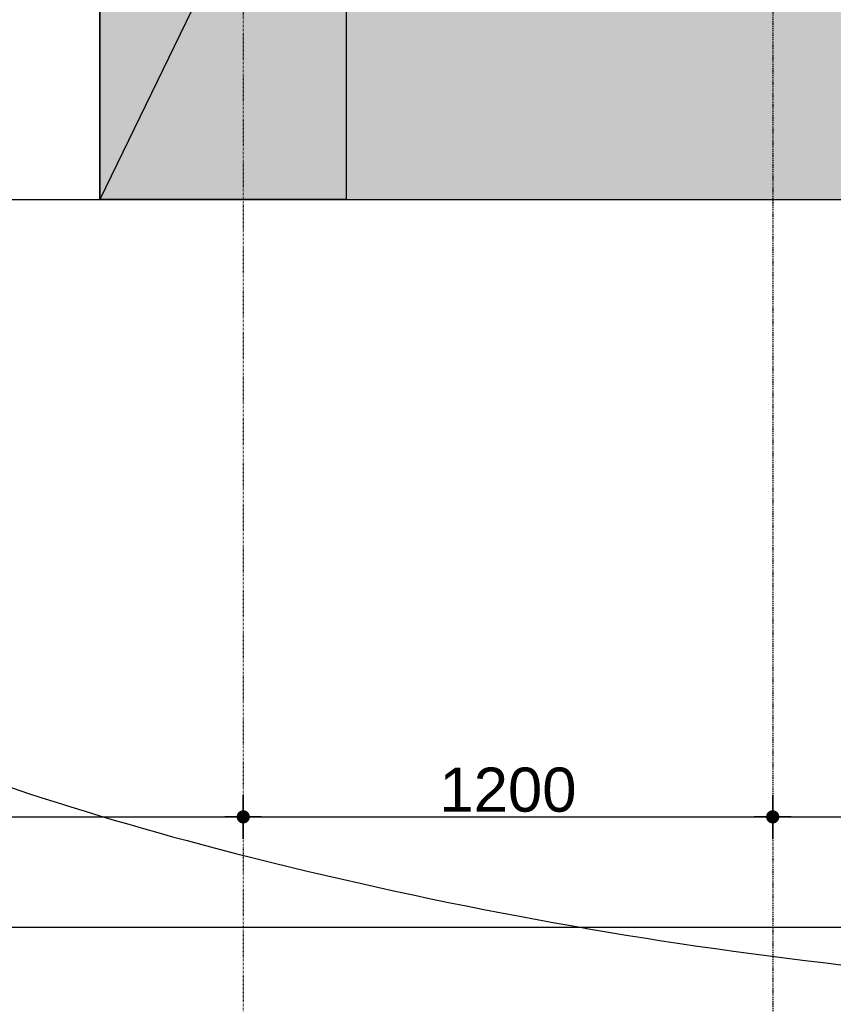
# Model space of a CAD drawing. Header units: metres. Extents: x 135527 to 1530300, y -118103 to -69281.
# Tile 80 of 88: x 247047 to 248891, y -96160 to -93928. Entities that reach past the tile are written whole.
import ezdxf

# ---------------------------------------------------------------- set-up
doc = ezdxf.new("R2010")
doc.units = ezdxf.units.M
doc.header["$LTSCALE"] = 0.1
doc.header["$PDMODE"] = 35
for name, pattern in [('ACAD_ISO03W100', [30, 12, -18]), ('DASHDOT', [1, 0.5, -0.25, 0, -0.25]), ('DASHDOT2', [12.7, 6.35, -3.175, 0, -3.175]), ('HIDDEN', [0.375, 0.25, -0.125])]:
    doc.linetypes.add(name, pattern=pattern)
doc.layers.get('DEFPOINTS').update_dxf_attribs({"color": 6})
for name, color, linetype in [('_01-STRAMIENEN', 8, 'DASHDOT2'), ('_02-section-thick', 3, 'Continuous'), ('_02Constructie', 2, 'Continuous'), ('_03-PROJECTION', 1, 'Continuous'), ('_06-DIMENSIONS', 7, 'Continuous')]:
    doc.layers.add(name, color=color, linetype=linetype)
doc.layers.add('_01Hulplijnen', color=6, linetype='Continuous', plot=False)
doc.layers.add('_09_hatch_kleur', color=7, linetype='Continuous', true_color=0x87ded1)
doc.styles.add('NIOstandard', font='arial.ttf')
doc.dimstyles.new('NIO-50-KLEIN', dxfattribs={"dimtxt": 100, "dimasz": 10, "dimexe": 2, "dimexo": 5, "dimgap": 10, "dimtad": 1, "dimdec": 0, "dimzin": 0, "dimdsep": 46, "dimtxsty": 'NIOstandard', "dimblk1": 'MAATSTR', "dimblk2": 'MAATSTR', "dimsah": 1, "dimcen": 0, "dimdle": 1.5, "dimse1": 1, "dimse2": 1, "dimclrd": 7, "dimclre": 256, "dimclrt": 256, "dimazin": 0, "dimtfac": 1, "dimtdec": 0, "dimtofl": 0, "dimtmove": 1, "dimatfit": 2, "dimldrblk": 'MAATSTR', "dimfxl": 1, "dimtvp": 1, "dimtolj": 1, "dimtzin": 0, "dimarcsym": 0})

# ---------------------------------------------------------------- blocks, each defined once
blk = doc.blocks.new('MAATSTR')
at = {"linetype": 'Continuous'}
for p, q in [((0, 4.999999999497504), (0, -4.999999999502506)), ((-4.166666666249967, 0), (4.166666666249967, 0))]:
    blk.add_line(p, q, dxfattribs=at)
at = {"linetype": 'Continuous', "const_width": 1.5}
blk.add_lwpolyline([(-0.75, 0, 1), (0.75, 0, 1)], format="xyb", close=True, dxfattribs=at)
blk = doc.blocks.new('*D308')
at = {"layer": '_06-DIMENSIONS', "color": 7, "lineweight": -2, "transparency": 16777216}
blk.add_line((3409.999964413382, -1400.000000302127), (4690, -1400.000000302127), dxfattribs=at)
at = {"layer": 'DEFPOINTS', "color": 0, "transparency": 16777216}
for p in [(3399.999964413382, -1395.364928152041), (4700, -1400.000000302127), (4700, -1400.000000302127)]:
    blk.add_point(p, dxfattribs=at)
at = {"layer": '_06-DIMENSIONS', "color": 7, "lineweight": -2, "transparency": 16777216, "xscale": 10, "yscale": 10, "zscale": 10, "rotation": 180}
blk.add_blockref('MAATSTR', (3399.999964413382, -1400.000000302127), dxfattribs=at)
at = {"layer": '_06-DIMENSIONS', "color": 7, "lineweight": -2, "transparency": 16777216, "xscale": 10, "yscale": 10, "zscale": 10}
blk.add_blockref('MAATSTR', (4700, -1400.000000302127), dxfattribs=at)
at = {"layer": '_06-DIMENSIONS', "transparency": 16777216, "insert": (4049.999982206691, -1338.908595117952), "char_height": 100, "attachment_point": 5, "style": 'NIOstandard'}
blk.add_mtext('\\A1;1300', dxfattribs=at)
blk = doc.blocks.new('*D316')
at = {"layer": '_06-DIMENSIONS', "color": 7, "lineweight": -2, "transparency": 16777216}
blk.add_line((-640.0000000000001, -1650.000000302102), (10040, -1650.000000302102), dxfattribs=at)
at = {"layer": 'DEFPOINTS', "color": 0, "transparency": 16777216}
for p in [(-650, -3.021268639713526e-07), (10050, -3.021264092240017e-07), (10050, -1650.000000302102)]:
    blk.add_point(p, dxfattribs=at)
at = {"layer": '_06-DIMENSIONS', "color": 7, "lineweight": -2, "transparency": 16777216, "xscale": 10, "yscale": 10, "zscale": 10, "rotation": 180}
blk.add_blockref('MAATSTR', (-650.0000000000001, -1650.000000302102), dxfattribs=at)
at = {"layer": '_06-DIMENSIONS', "color": 7, "lineweight": -2, "transparency": 16777216, "xscale": 10, "yscale": 10, "zscale": 10}
blk.add_blockref('MAATSTR', (10050, -1650.000000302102), dxfattribs=at)
at = {"layer": '_06-DIMENSIONS', "transparency": 16777216, "insert": (4700, -1588.942701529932), "char_height": 100, "attachment_point": 5, "style": 'NIOstandard'}
blk.add_mtext('\\A1;10700', dxfattribs=at)
blk = doc.blocks.new('*D319')
at = {"layer": '_06-DIMENSIONS', "color": 7, "lineweight": -2, "transparency": 16777216}
blk.add_line((760.0000000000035, -1400.000000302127), (2190.000000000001, -1400.000000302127), dxfattribs=at)
at = {"layer": 'DEFPOINTS', "color": 0, "transparency": 16777216}
for p in [(750.0000000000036, -3.021264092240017e-07), (2200.000000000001, -3.021268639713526e-07), (2200.000000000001, -1400.000000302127)]:
    blk.add_point(p, dxfattribs=at)
at = {"layer": '_06-DIMENSIONS', "color": 7, "lineweight": -2, "transparency": 16777216, "xscale": 10, "yscale": 10, "zscale": 10, "rotation": 180}
blk.add_blockref('MAATSTR', (750.0000000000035, -1400.000000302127), dxfattribs=at)
at = {"layer": '_06-DIMENSIONS', "color": 7, "lineweight": -2, "transparency": 16777216, "xscale": 10, "yscale": 10, "zscale": 10}
blk.add_blockref('MAATSTR', (2200.000000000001, -1400.000000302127), dxfattribs=at)
at = {"layer": '_06-DIMENSIONS', "transparency": 16777216, "insert": (1475.000000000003, -1338.942701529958), "char_height": 100, "attachment_point": 5, "style": 'NIOstandard'}
blk.add_mtext('\\A1;1450', dxfattribs=at)
blk = doc.blocks.new('*D320')
at = {"layer": '_06-DIMENSIONS', "color": 7, "lineweight": -2, "transparency": 16777216}
blk.add_line((2210.000000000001, -1400.000000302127), (3389.999964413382, -1400.000000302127), dxfattribs=at)
at = {"layer": 'DEFPOINTS', "color": 0, "transparency": 16777216}
for p in [(2200.000000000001, -3.021268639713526e-07), (3399.999964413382, -3.021264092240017e-07), (3399.999964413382, -1400.000000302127)]:
    blk.add_point(p, dxfattribs=at)
at = {"layer": '_06-DIMENSIONS', "color": 7, "lineweight": -2, "transparency": 16777216, "xscale": 10, "yscale": 10, "zscale": 10, "rotation": 180}
blk.add_blockref('MAATSTR', (2200.000000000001, -1400.000000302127), dxfattribs=at)
at = {"layer": '_06-DIMENSIONS', "color": 7, "lineweight": -2, "transparency": 16777216, "xscale": 10, "yscale": 10, "zscale": 10}
blk.add_blockref('MAATSTR', (3399.999964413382, -1400.000000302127), dxfattribs=at)
at = {"layer": '_06-DIMENSIONS', "transparency": 16777216, "insert": (2799.999982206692, -1338.942701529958), "char_height": 100, "attachment_point": 5, "style": 'NIOstandard'}
blk.add_mtext('\\A1;1200', dxfattribs=at)
blk = doc.blocks.new('*U396')
at = {"layer": '_01-STRAMIENEN', "color": 253, "linetype": 'HIDDEN', "ltscale": 40}
blk.add_lwpolyline([(-14151.52589583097, -2.434952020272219e-16), (1244.49792445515, 0)], dxfattribs=at)
blk = doc.blocks.new('hatches')
at = {"layer": '_02Constructie'}
h = blk.add_hatch(dxfattribs=at)
h.set_pattern_fill('AR-SAND', color=253, scale=5)
h.set_pattern_definition([(37.50000000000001, (-20000, 0), (-8.000156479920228, 244.7066186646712), [0, -193.04, 0, -215.9, 0, -206.375]), (7.499999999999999, (-20000, 0), (224.7616415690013, 358.4125502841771), [0, -104.14, 0, -173.99, 0, -66.67500000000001]), (327.5, (-20156.20999999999, 0), (395.496185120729, 0.718592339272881), [0, -63.5, 0, -228.6, 0, -298.45]), (317.5, (-20156.20999999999, 0), (381.7782262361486, 111.4646616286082), [0, -31.75, 0, -149.86, 0, -171.45])])
h.paths.add_polyline_path([(-390.3943895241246, 1513.646419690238, -0.05075451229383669), (1574.723364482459, 1313.6540488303, -0.06459709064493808), (3044.367313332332, 807.2100264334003, -0.104040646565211), (4171.496180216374, -82.48178169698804, -0.1755847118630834), (4467.092194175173, -898.2782951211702, -0.1755847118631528), (4171.496180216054, -1714.074808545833, -0.06791801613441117), (3474.925426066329, -2349.999999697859), (5362.435990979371, -2349.999999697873, 0.05714669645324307), (6065.86473258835, -1488.422864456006, 0.1443484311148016), (6500, 3.021268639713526e-07, 0.1443484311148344), (6057.194877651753, 1485.866642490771, 0.1071766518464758), (4587.601209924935, 2942.328748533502, 0.07781134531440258), (2581.973958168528, 3818.959324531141, 0.06500825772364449), (-12.15215016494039, 4149.982287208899, 0.06500825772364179), (-2604.304371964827, 3803.84167015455, 0.07781134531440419), (-4604.786945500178, 2915.53355202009, 0.1071766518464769), (-6065.864732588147, 1450.528734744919, 0.1443484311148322), (-6500, -37.89413001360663, 0.1443484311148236), (-6057.19487765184, -1523.76077220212, 0.05484425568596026), (-5380.909203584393, -2349.999999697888), (-4255.71420511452, -2349.999999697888, -0.06791801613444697), (-4952.284959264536, -1714.074808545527, -0.1755847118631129), (-5247.880973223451, -898.2782951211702, -0.1755847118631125), (-4952.284959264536, -82.48178169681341, -0.1040406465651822), (-3825.156092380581, 807.2100264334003, -0.06459709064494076), (-2355.51214353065, 1313.654048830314, -0.05075451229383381)])
h.paths.add_polyline_path([(3113.164569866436, 2884.79052943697, -0.3893633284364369), (3314.022864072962, 3193.645280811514, -0.1442510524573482), (3787.737298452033, 3177.084617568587, -0.001440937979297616), (4162.071083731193, 3051.223550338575, -0.1002048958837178), (4909.095861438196, 2616.55682758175), (5032.18686561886, 2507.125403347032, -0.05933025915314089), (5422.323417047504, 2035.242682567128, -0.09881997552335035), (5584.987324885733, 1622.395776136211, -0.5030352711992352), (5138.704278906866, 1146.996303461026, -0.2500929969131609), (3258.1674627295, 2448.225767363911, -0.07749615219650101)], flags=16)
h = blk.add_hatch(dxfattribs=at)
h.set_pattern_fill('AR-SAND', color=253, scale=3)
h.set_pattern_definition([(37.50000000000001, (-20000, 0), (-4.800093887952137, 146.8239711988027), [0, -115.824, 0, -129.54, 0, -123.825]), (7.499999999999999, (-20000, 0), (134.8569849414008, 215.0475301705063), [0, -62.48400000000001, 0, -104.394, 0, -40.005]), (327.5, (-20093.726, 0), (237.2977110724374, 0.4311554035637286), [0, -38.09999999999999, 0, -137.16, 0, -179.07]), (317.5, (-20093.726, 0), (229.0669357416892, 66.87879697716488), [0, -19.05, 0, -89.916, 0, -102.87])])
edge = h.paths.add_edge_path()
edge.add_arc((1493.22608309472, 520.1483500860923), 3487.819352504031, 304.6232121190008, 320.1650067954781)
edge.add_arc((3193.561904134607, -898.2782951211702), 1273.530290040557, 320.1650067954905, 360)
edge.add_arc((3193.561904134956, -898.2782951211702), 1273.530290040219, 0, 39.83499320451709)
edge.add_arc((1493.226083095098, -2316.704940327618), 3487.819352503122, 39.83499320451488, 63.59387339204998)
edge.add_arc((357.7130822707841, -4603.567019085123), 6041.077651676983, 63.59387339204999, 78.37789536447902)
edge.add_arc((-390.3943895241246, -8240.93751453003), 9754.583934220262, 78.37789536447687, 90.00000000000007)
edge.add_arc((-390.3943895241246, -8240.937514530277), 9754.583934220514, 90.00000000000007, 101.622104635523)
edge.add_arc((-1138.501861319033, -4603.567019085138), 6041.077651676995, 101.622104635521, 116.40612660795)
edge.add_arc((-2274.014862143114, -2316.704940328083), 3487.819352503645, 116.40612660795, 140.1650067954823)
edge.add_arc((-3974.350683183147, -898.2782951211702), 1273.530290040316, 140.1650067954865, 180)
edge.add_arc((-3974.350683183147, -898.2782951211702), 1273.530290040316, 180, 219.8349932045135)
edge.add_arc((-2274.014862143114, 520.1483500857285), 3487.819352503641, 219.8349932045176, 235.3767878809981)
edge.add_arc((-2342.8018594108, 440.3993856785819), 3383.129080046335, 223.5890026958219, 235.5680555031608, ccw=False)
edge.add_arc((-4093.954667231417, -1226.560092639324), 965.4256121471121, 179.9790337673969, 223.58900269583, ccw=False)
edge.add_arc((-4093.954667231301, -1226.560092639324), 965.4256121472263, 136.3690648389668, 179.9790337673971, ccw=False)
edge.add_arc((-2344.02230854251, -2894.80072237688), 3383.129080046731, 113.47918805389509, 136.3690648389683, ccw=False)
edge.add_arc((-1169.707717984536, -5598.224343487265), 6330.587991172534, 100.18891838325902, 113.4791880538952, ccw=False)
edge.add_arc((-395.5295800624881, -9905.705516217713), 10707.08725915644, 89.97903376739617, 100.18891838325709, ccw=False)
edge.add_arc((-395.5295800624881, -9905.705516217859), 10707.08725915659, 79.76914915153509, 89.97903376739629, ccw=False)
edge.add_arc((381.8008216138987, -5598.792086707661), 6330.587991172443, 66.47887948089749, 79.76914915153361, ccw=False)
edge.add_arc((1558.093623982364, -2896.228622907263), 3383.129080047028, 43.589002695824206, 66.47887948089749, ccw=False)
edge.add_arc((3309.246431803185, -1229.269144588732), 965.4256121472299, -0.020966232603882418, 43.58900269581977, ccw=False)
edge.add_arc((3309.246431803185, -1229.269144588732), 965.4256121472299, 316.36906483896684, 359.9790337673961, ccw=False)
edge.add_arc((1559.314073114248, 438.971485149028), 3383.129080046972, 304.4746898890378, 316.3690648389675, ccw=False)
edge.add_line((3474.307657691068, -2349.999999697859), (3474.9254260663, -2349.999999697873))
at = {"layer": '_09_hatch_kleur'}
h = blk.add_hatch(color=256, dxfattribs=at)
h.dxf.hatch_style = 1
edge = h.paths.add_edge_path()
edge.add_arc((1559.314073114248, 438.971485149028), 3383.129080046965, 304.4746898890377, 316.3690648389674)
edge.add_arc((3309.246431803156, -1229.269144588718), 965.425612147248, 316.369064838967, 359.9790337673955)
edge.add_arc((3309.246431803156, -1229.269144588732), 965.4256121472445, 359.9790337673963, 403.5890026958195)
edge.add_arc((1558.093623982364, -2896.228622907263), 3383.129080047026, 43.58900269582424, 66.47887948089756)
edge.add_arc((381.8008216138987, -5598.792086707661), 6330.587991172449, 66.47887948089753, 79.76914915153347)
edge.add_arc((-395.5295800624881, -9905.705516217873), 10707.0872591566, 79.76914915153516, 89.9790337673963)
edge.add_arc((-395.5295800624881, -9905.705516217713), 10707.08725915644, 89.9790337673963, 100.1889183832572)
edge.add_arc((-1169.707717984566, -5598.22434348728), 6330.587991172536, 100.1889183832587, 113.4791880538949)
edge.add_arc((-2344.022308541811, -2894.800722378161), 3383.129080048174, 113.4791880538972, 122.7669895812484)
edge.add_line((-4175.052406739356, -49.99999969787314), (-2825.130990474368, -49.99999969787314))
edge.add_line((-2825.130990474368, -49.99999969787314), (-2825.130990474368, -2349.999999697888))
edge.add_line((-2825.130990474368, -2349.999999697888), (3474.307657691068, -2349.999999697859))
at = {"layer": '_09_hatch_kleur', "true_color": 0x258879}
h = blk.add_hatch(color=137, dxfattribs=at)
h.dxf.hatch_style = 1
h.paths.add_polyline_path([(-2825.130990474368, -49.99999969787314), (-2266.568684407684, -49.99999969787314), (-2266.568684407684, -2349.999999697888), (-2825.130990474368, -2349.999999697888)])
at = {"layer": '_01Hulplijnen'}
for points in [[(-5380.909203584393, -2349.999999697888), (5362.435990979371, -2349.999999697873, 0.05714669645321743), (6065.864732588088, -1488.422864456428, 0.144348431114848), (6500, 3.021268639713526e-07, 0.1443484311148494), (6057.194877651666, 1485.866642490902, 0.1071766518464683), (4587.601209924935, 2942.328748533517, 0.07781134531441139), (2581.973958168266, 3818.959324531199, 0.06500825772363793), (-12.15215016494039, 4149.982287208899, 0.06500825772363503), (-2604.304371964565, 3803.841670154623, 0.07781134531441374), (-4604.786945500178, 2915.53355202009, 0.1071766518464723), (-6065.864732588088, 1450.528734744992, 0.1443484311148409), (-6500, -37.89413001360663, 0.1443484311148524), (-6057.194877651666, -1523.760772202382, 0.05484425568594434)], [(3474.307657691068, -2349.999999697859, 0.05194564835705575), (4008.020926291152, -1895.422894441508, 0.1926147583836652), (4274.67197931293, -1229.622422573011, 0.1926147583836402), (4008.508270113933, -563.6269779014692, 0.1002093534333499), (2908.256766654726, 205.8064930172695, 0.05805483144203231), (1506.206015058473, 631.1402784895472, 0.04457852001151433), (-391.6115379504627, 801.3810260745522, 0.04457852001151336), (-2289.553175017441, 632.5292599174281, 0.05805483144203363), (-3691.91483571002, 208.2216925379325, 0.04054787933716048), (-4175.052406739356, -49.99999969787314), (-2825.130990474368, -49.99999969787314), (-2825.130990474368, -2349.999999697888)]]:
    blk.add_lwpolyline(points, format="xyb", close=True, dxfattribs=at)
at = {"layer": '_03-PROJECTION'}
blk.add_lwpolyline([(-2825.130990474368, -49.99999969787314), (-2266.568684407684, -49.99999969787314), (-2266.568684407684, -2349.999999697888), (-2825.130990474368, -2349.999999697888)], close=True, dxfattribs=at)
blk.add_lwpolyline([(-2825.130990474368, -49.99999969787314), (-2266.568684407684, -1199.999999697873), (-2825.130990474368, -2349.999999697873)], dxfattribs=at)
blk = doc.blocks.new('*U303')
at = {"layer": '_01-STRAMIENEN', "linetype": 'ACAD_ISO03W100'}
blk.add_lwpolyline([(2200.000000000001, 7145.44883392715), (2200.000000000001, -2111.968295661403)], dxfattribs=at)
at = {"layer": '_01-STRAMIENEN', "linetype": 'DASHDOT', "ltscale": 40}
blk.add_lwpolyline([(3399.999964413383, 7145.44883392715), (3399.999964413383, -2111.968295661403)], dxfattribs=at)
at = {"layer": '_01Hulplijnen'}
blk.add_lwpolyline([(11200, 2349.999999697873, 0.1448782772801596), (10762.23237573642, 3829.100298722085, 0.1071741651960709), (9296.19407771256, 5284.493143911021, 0.0775751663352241), (7293.923096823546, 6162.802458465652, 0.06472529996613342), (4700.000000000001, 6500.000002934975, 0.06472529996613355), (2106.076903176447, 6162.80245846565, 0.07757516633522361), (103.8059222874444, 5284.493143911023, 0.1071741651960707), (-1362.232375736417, 3829.100298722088, 0.1448782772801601), (-1799.999999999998, 2349.999999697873, 0.1448782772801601), (-1362.232375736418, 870.8997006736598, 0.1071741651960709), (103.8059222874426, -584.4931445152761, 0.07757516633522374), (2106.076903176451, -1462.802459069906, 0.0647252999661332), (4700, -1800.000003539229, 0.06472529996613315), (7293.923096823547, -1462.802459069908, 0.07757516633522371), (9296.194077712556, -584.4931445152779, 0.1071741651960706), (10762.23237573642, 870.8997006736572, 0.1448782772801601)], format="xyb", close=True, dxfattribs=at)
at = {"layer": 'DEFPOINTS'}
for p, q in [((-2876.171767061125, -3.021264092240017e-07), (12251.61321041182, -3.021264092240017e-07)), ((-2876.171767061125, -1400.000000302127), (12251.61321041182, -1400.000000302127)), ((-2876.171767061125, -1650.000000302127), (12251.61321041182, -1650.000000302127))]:
    blk.add_line(p, q, dxfattribs=at)
at = {"layer": '_06-DIMENSIONS'}
for base, p1, p2, picture, middle in [((10050, -1650.000000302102), (-650, -3.021268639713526e-07), (10050, -3.021264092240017e-07), '*D316', (4700, -1588.942701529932)), ((2200.000000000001, -1400.000000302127), (750.0000000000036, -3.021264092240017e-07), (2200.000000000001, -3.021268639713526e-07), '*D319', (1475.000000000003, -1338.942701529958)), ((3399.999964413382, -1400.000000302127), (2200.000000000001, -3.021268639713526e-07), (3399.999964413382, -3.021264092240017e-07), '*D320', (2799.999982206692, -1338.942701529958)), ((4700, -1400.000000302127), (3399.999964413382, -1395.364928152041), (4700, -1400.000000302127), '*D308', (4049.999982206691, -1338.908595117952))]:
    dim = blk.add_linear_dim(base=base, p1=p1, p2=p2, dimstyle='NIO-50-KLEIN', dxfattribs=at)
    dim.commit()
    dim.dimension.update_dxf_attribs({"geometry": picture, "text_midpoint": middle})

msp = doc.modelspace()

# ---------------------------------------------------------------- linework, layer by layer
at = {"layer": '_02-section-thick'}
msp.add_lwpolyline([(241657.9714920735, -94335.20569059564), (259282.076418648, -94335.20569059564)], dxfattribs=at)
at = {"layer": '_02Constructie'}
for points in [[(244672.4477560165, -94335.20569059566), (255415.7929505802, -94335.20569059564, 0.05714669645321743), (256119.221692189, -93473.6285553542, 0.144348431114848), (256553.3569596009, -91985.20569059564, 0.1443484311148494), (256110.5518372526, -90499.33904840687, 0.1071766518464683), (254640.9581695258, -89042.87694236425, 0.07781134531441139), (252635.3309177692, -88166.24636636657, 0.06500825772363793), (250041.204809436, -87835.22340368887, 0.06500825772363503), (247449.0525876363, -88181.36402074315, 0.07781134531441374), (245448.5700141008, -89069.67213887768, 0.1071766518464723), (243987.4922270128, -90534.67695615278, 0.1443484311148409), (243553.3569596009, -92023.09982091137, 0.1443484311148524), (243996.1620819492, -93508.96646310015, 0.05484425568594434)], [(253527.664617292, -94335.20569059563, 0.05194564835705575), (254061.3778858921, -93880.62858533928, 0.1926147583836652), (254328.0289389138, -93214.82811347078, 0.1926147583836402), (254061.8652297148, -92548.83266879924, 0.1002093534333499), (252961.6137262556, -91779.3991978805, 0.05805483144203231), (251559.5629746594, -91354.06541240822, 0.04457852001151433), (249661.7454216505, -91183.82466482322, 0.04457852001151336), (247763.8037845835, -91352.67643098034, 0.05805483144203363), (246361.4421238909, -91776.98399835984, 0.1002093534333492), (245260.6277978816, -92545.61203368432, 0.1926147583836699), (244993.9767448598, -93211.41250555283, 0.1926147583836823), (245260.1404540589, -93877.4079502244, 0.05231612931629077), (245797.6427544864, -94335.20569059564)]]:
    msp.add_lwpolyline(points, format="xyb", close=True, dxfattribs=at)
at = {"layer": '_03-PROJECTION'}
msp.add_lwpolyline([(247228.2259691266, -94335.20569059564), (247228.2259691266, -92035.20569059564), (245878.3045528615, -92035.20569059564)], dxfattribs=at)

# ---------------------------------------------------------------- block references
at = {"layer": '_02Constructie'}
for name, p in [('*U303', (245353.3569596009, -94335.20569059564)), ('*U396', (256717.1046365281, -94335.20569059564))]:
    msp.add_blockref(name, p, dxfattribs=at)
at = {"layer": '_03-PROJECTION'}
msp.add_blockref('hatches', (250053.3569596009, -91985.20569089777), dxfattribs=at)

doc.saveas('drawing.dxf')
